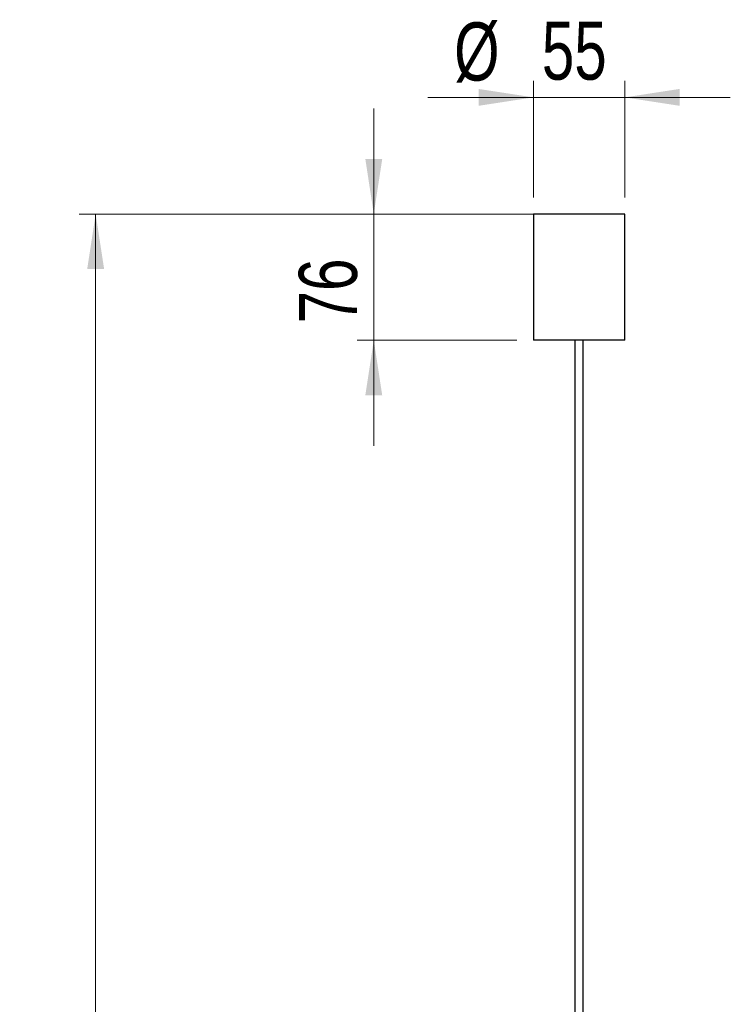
# Model space of a CAD drawing. Header units: millimetres. Extents: x 67 to 115, y 28 to 253.
# Tile 6 of 7: x 67 to 109, y 141 to 200. Entities that reach past the tile are written whole.
import ezdxf

# ---------------------------------------------------------------- set-up
doc = ezdxf.new("R2010")
doc.units = ezdxf.units.MM
doc.styles.add('SLDTEXTSTYLE0', font='TXT', dxfattribs={"width": 0.75})
doc.dimstyles.new('SLDDIMSTYLE1', dxfattribs={"dimtxt": 3.5, "dimasz": 3.302, "dimexe": 0, "dimexo": 0.0625, "dimgap": 0.875, "dimtad": 1, "dimdec": 0, "dimlfac": 10, "dimrnd": 1e-09, "dimzin": 12, "dimdsep": 46, "dimtxsty": 'SLDTEXTSTYLE0', "dimsah": 1, "dimcen": 0.09, "dimadec": 0, "dimazin": 3, "dimtfac": 1, "dimtdec": 0, "dimtofl": 0, "dimtmove": 0, "dimatfit": 3, "dimfxl": 0, "dimfrac": 2, "dimtolj": 1, "dimtzin": 12, "dimarcsym": 0})
doc.dimstyles.new('SLDDIMSTYLE2', dxfattribs={"dimtxt": 3.5, "dimasz": 3.302, "dimexe": 0, "dimexo": 0.0625, "dimgap": 0.875, "dimtad": 1, "dimdec": 0, "dimlfac": 10, "dimrnd": 1e-09, "dimzin": 12, "dimdsep": 46, "dimtxsty": 'SLDTEXTSTYLE0', "dimsah": 1, "dimcen": 0.09, "dimadec": 0, "dimazin": 3, "dimtfac": 1, "dimtdec": 0, "dimtmove": 0, "dimatfit": 0, "dimfxl": 0, "dimfrac": 2, "dimtolj": 1, "dimtzin": 12, "dimarcsym": 0})

# ---------------------------------------------------------------- blocks, each defined once
blk = doc.blocks.new('_D_1')
at = {"color": 7, "linetype": 'Continuous', "lineweight": 0}
for p, q in [((99.297, 188.16), (70.193, 188.16)), ((71.193, 28.167), (71.193, 188.16)), ((86.519, 28.167), (70.193, 28.167))]:
    blk.add_line(p, q, dxfattribs=at)
at = {"color": 7, "linetype": 'Continuous', "lineweight": 18}
for points in [[(71.193, 188.16), (70.685, 184.858), (71.701, 184.858)], [(71.193, 28.167), (71.701, 31.469), (70.685, 31.469)]]:
    blk.add_solid(points, dxfattribs=at)
at = {"color": 7, "linetype": 'Continuous', "lineweight": 18, "insert": (66.682, 86.274), "char_height": 3.5, "attachment_point": 1, "rotation": 90, "style": 'SLDTEXTSTYLE0'}
blk.add_mtext('1600', dxfattribs=at)
blk = doc.blocks.new('_D_2')
at = {"color": 7, "linetype": 'Continuous', "lineweight": 0}
for p, q in [((87.935, 188.16), (87.935, 194.51)), ((96.547, 188.16), (86.935, 188.16)), ((87.935, 188.16), (87.935, 180.56)), ((96.547, 180.56), (86.935, 180.56)), ((87.935, 180.56), (87.935, 174.21))]:
    blk.add_line(p, q, dxfattribs=at)
at = {"color": 7, "linetype": 'Continuous', "lineweight": 18}
for points in [[(87.935, 188.16), (88.443, 191.462), (87.427, 191.462)], [(87.935, 180.56), (87.427, 177.258), (88.443, 177.258)]]:
    blk.add_solid(points, dxfattribs=at)
at = {"color": 7, "linetype": 'Continuous', "lineweight": 18, "insert": (83.424, 181.578), "char_height": 3.5, "attachment_point": 1, "rotation": 90, "style": 'SLDTEXTSTYLE0'}
blk.add_mtext('76', dxfattribs=at)
blk = doc.blocks.new('_D_3')
at = {"color": 7, "linetype": 'Continuous', "lineweight": 0}
for p, q in [((97.547, 189.16), (97.547, 196.178)), ((103.047, 189.16), (103.047, 196.178)), ((97.547, 195.178), (91.197, 195.178)), ((97.547, 195.178), (103.047, 195.178)), ((103.047, 195.178), (109.397, 195.178))]:
    blk.add_line(p, q, dxfattribs=at)
at = {"color": 7, "linetype": 'Continuous', "lineweight": 18}
for points in [[(97.547, 195.178), (94.245, 195.686), (94.245, 194.67)], [(103.047, 195.178), (106.349, 194.67), (106.349, 195.686)]]:
    blk.add_solid(points, dxfattribs=at)
at = {"color": 7, "linetype": 'Continuous', "lineweight": 18, "char_height": 3.5, "attachment_point": 1, "style": 'SLDTEXTSTYLE0'}
for s, insert in [('%%c', (92.774, 199.69)), ('55', (98.052, 199.743))]:
    blk.add_mtext(s, dxfattribs=dict(at, insert=insert))

msp = doc.modelspace()

# ---------------------------------------------------------------- linework, layer by layer
at = {"color": 7, "linetype": 'Continuous', "lineweight": 25}
for p, q in [((97.547, 188.16), (97.547, 180.56)), ((101.401, 188.16), (97.547, 188.16)), ((103.047, 188.16), (101.401, 188.16)), ((103.047, 180.56), (103.047, 188.16)), ((101.401, 180.56), (97.547, 180.56)), ((100.047, 180.56), (100.047, 52.865)), ((100.547, 52.865), (100.547, 180.56)), ((103.047, 180.56), (101.401, 180.56))]:
    msp.add_line(p, q, dxfattribs=at)

# ---------------------------------------------------------------- dimensions: what is measured, and where the dimension line sits
at = {"color": 7, "linetype": 'Continuous', "lineweight": 18}
dim = msp.add_linear_dim(base=(103.047, 195.178), p1=(97.547, 188.16), p2=(103.047, 188.16), angle=0, text='%%c<>', dimstyle='SLDDIMSTYLE2', dxfattribs=at)
dim.commit()
dim.dimension.update_dxf_attribs({"geometry": '_D_3', "text_midpoint": (97.999, 195.178), "dimtype": 160})
for base, p1, p2, dimstyle, picture, middle in [((87.935, 180.56), (97.547, 188.16), (97.547, 180.56), 'SLDDIMSTYLE2', '_D_2', (87.935, 184.164)), ((71.193, 188.16), (87.519, 28.167), (100.297, 188.16), 'SLDDIMSTYLE1', '_D_1', (71.193, 91.447))]:
    dim = msp.add_linear_dim(base=base, p1=p1, p2=p2, angle=90, dimstyle=dimstyle, dxfattribs=at)
    dim.commit()
    dim.dimension.update_dxf_attribs({"geometry": picture, "text_midpoint": middle, "dimtype": 160})

doc.saveas('drawing.dxf')
